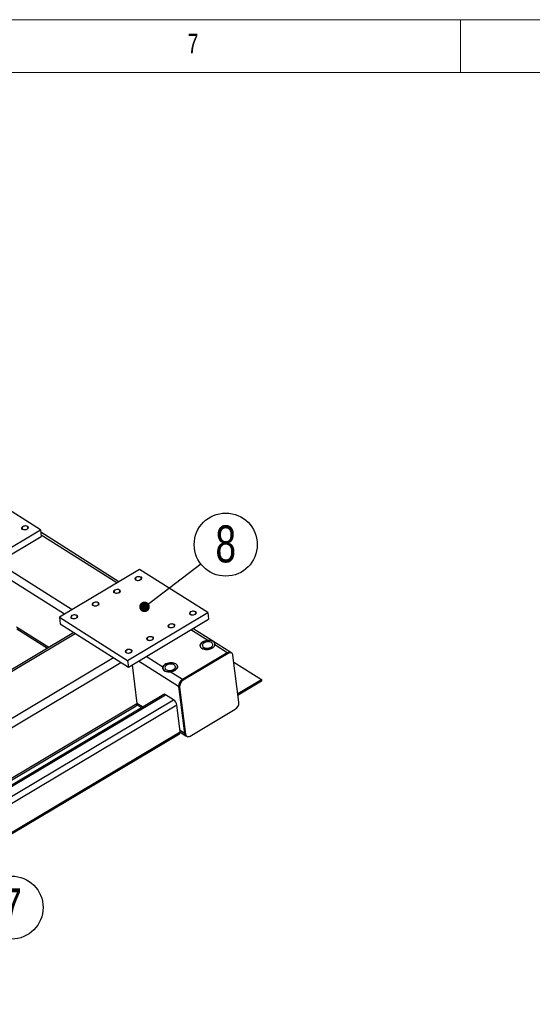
# Model space of a CAD drawing. Header units: millimetres. Extents: x 5 to 589, y 5 to 415.
# Tile 11 of 12: x 305 to 354, y 322 to 415. Entities that reach past the tile are written whole.
import ezdxf

# ---------------------------------------------------------------- set-up
doc = ezdxf.new("R2010")
doc.units = ezdxf.units.MM
doc.layers.add('NOTES', color=6, linetype='Continuous')
doc.layers.add('TRAIT-FORT', color=4, linetype='Continuous', lineweight=25)
doc.styles.add('SLDTEXTSTYLE0', font='TXT', dxfattribs={"width": 0.75})
doc.dimstyles.new('SLDDIMSTYLE0', dxfattribs={"dimtxt": 0.18, "dimasz": 1, "dimexe": 0, "dimexo": 0.0625, "dimgap": 0, "dimtad": 0, "dimtih": 1, "dimtoh": 1, "dimdec": 0, "dimrnd": 1e-09, "dimzin": 0, "dimdsep": 46, "dimtxsty": 'Standard', "dimblk1": 'DOT', "dimblk2": 'DOT', "dimsah": 1, "dimcen": 0.09, "dimadec": 0, "dimazin": 0, "dimtfac": 1, "dimtdec": 0, "dimtofl": 0, "dimtmove": 0, "dimatfit": 3, "dimldrblk": 'DOT', "dimfxl": 1, "dimfrac": 2, "dimtolj": 1, "dimtzin": 0, "dimarcsym": 0})

# ---------------------------------------------------------------- blocks, each defined once
blk = doc.blocks.new('SW_NOTE_13')
at = {"layer": 'NOTES', "color": 0}
blk.add_circle((2.367, 1.815), 2.983, dxfattribs=at)
at = {"layer": 'NOTES', "color": 0, "insert": (2.372, 3.633), "char_height": 3.5, "attachment_point": 2, "style": 'SLDTEXTSTYLE0'}
blk.add_mtext('8', dxfattribs=at)
blk = doc.blocks.new('_Dot')
at = {"color": 0, "linetype": 'ByBlock', "lineweight": -2}
blk.add_line((-0.5, 0), (-1, 0), dxfattribs=at)
at = {"color": 0, "linetype": 'ByBlock', "const_width": 0.5}
blk.add_lwpolyline([(-0.25, 0, 1), (0.25, 0, 1)], format="xyb", close=True, dxfattribs=at)
blk = doc.blocks.new('SW_NOTE_17')
at = {"layer": 'NOTES', "color": 0}
blk.add_circle((2.654, -1.36), 2.983, dxfattribs=at)
at = {"layer": 'NOTES', "color": 0, "insert": (2.659, 0.459), "char_height": 3.5, "attachment_point": 2, "style": 'SLDTEXTSTYLE0'}
blk.add_mtext('7', dxfattribs=at)

msp = doc.modelspace()

# ---------------------------------------------------------------- linework, layer by layer
at = {"lineweight": 18}
for p, q in [((589, 415), (5, 415)), ((347, 410), (347, 415)), ((584, 410), (10, 410))]:
    msp.add_line(p, q, dxfattribs=at)
at = {"lineweight": 18, "flags": 128}
for points in [[(305.543, 366.779), (305.48, 366.842), (305.465, 366.919), (305.5, 366.998), (305.581, 367.066), (305.694, 367.113), (305.822, 367.132), (305.947, 367.121), (306.048, 367.08), (306.111, 367.017), (306.126, 366.94), (306.091, 366.862), (306.01, 366.794), (305.897, 366.746), (305.769, 366.727), (305.644, 366.738), (305.543, 366.779)], [(316.266, 361.977), (316.203, 362.04), (316.188, 362.117), (316.224, 362.195), (316.304, 362.263), (316.417, 362.31), (316.545, 362.33), (316.67, 362.318), (316.771, 362.278), (316.834, 362.214), (316.849, 362.138), (316.814, 362.059), (316.733, 361.991), (316.62, 361.944), (316.492, 361.925), (316.367, 361.936), (316.266, 361.977)], [(314.244, 360.772), (314.181, 360.835), (314.166, 360.912), (314.202, 360.99), (314.282, 361.058), (314.395, 361.105), (314.524, 361.125), (314.648, 361.113), (314.75, 361.073), (314.813, 361.009), (314.827, 360.933), (314.792, 360.854), (314.712, 360.786), (314.599, 360.739), (314.47, 360.72), (314.346, 360.731), (314.244, 360.772)], [(312.222, 359.567), (312.159, 359.63), (312.145, 359.707), (312.18, 359.785), (312.26, 359.853), (312.373, 359.9), (312.502, 359.92), (312.626, 359.908), (312.728, 359.868), (312.791, 359.804), (312.806, 359.728), (312.77, 359.649), (312.69, 359.581), (312.577, 359.534), (312.448, 359.515), (312.324, 359.526), (312.222, 359.567)], [(310.201, 358.362), (310.138, 358.425), (310.123, 358.502), (310.158, 358.58), (310.239, 358.648), (310.352, 358.695), (310.48, 358.715), (310.605, 358.703), (310.706, 358.663), (310.769, 358.599), (310.784, 358.523), (310.748, 358.444), (310.668, 358.376), (310.555, 358.329), (310.427, 358.31), (310.302, 358.321), (310.201, 358.362)], [(321.42, 358.713), (321.357, 358.776), (321.342, 358.853), (321.378, 358.931), (321.458, 358.999), (321.571, 359.047), (321.7, 359.066), (321.824, 359.054), (321.926, 359.014), (321.989, 358.95), (322.003, 358.874), (321.968, 358.795), (321.888, 358.727), (321.775, 358.68), (321.646, 358.661), (321.522, 358.672), (321.42, 358.713)], [(319.398, 357.508), (319.335, 357.571), (319.321, 357.648), (319.356, 357.726), (319.436, 357.794), (319.549, 357.842), (319.678, 357.861), (319.802, 357.849), (319.904, 357.809), (319.967, 357.745), (319.982, 357.669), (319.946, 357.59), (319.866, 357.522), (319.753, 357.475), (319.624, 357.456), (319.5, 357.467), (319.398, 357.508)], [(317.377, 356.303), (317.314, 356.366), (317.299, 356.443), (317.334, 356.521), (317.415, 356.589), (317.528, 356.637), (317.656, 356.656), (317.781, 356.644), (317.882, 356.604), (317.945, 356.54), (317.96, 356.464), (317.924, 356.385), (317.844, 356.317), (317.731, 356.27), (317.602, 356.251), (317.478, 356.262), (317.377, 356.303)], [(315.355, 355.098), (315.292, 355.161), (315.277, 355.238), (315.312, 355.316), (315.393, 355.384), (315.506, 355.432), (315.634, 355.451), (315.759, 355.439), (315.86, 355.399), (315.923, 355.335), (315.938, 355.259), (315.903, 355.18), (315.822, 355.112), (315.709, 355.065), (315.581, 355.046), (315.456, 355.057), (315.355, 355.098)]]:
    msp.add_lwpolyline(points, dxfattribs=at)
at = {"layer": 'TRAIT-FORT', "lineweight": 25}
for p, q in [((309.523, 358.75), (270.992, 383.15)), ((310.244, 359.179), (271.713, 383.579)), ((307.261, 366.747), (297.812, 372.731)), ((303.218, 364.337), (307.261, 366.747)), ((303.298, 363.702), (307.341, 366.112)), ((307.261, 366.747), (307.341, 366.112)), ((314.687, 361.827), (307.291, 366.511)), ((314.49, 361.71), (307.324, 366.247)), ((316.633, 362.987), (309.051, 358.468)), ((323.075, 358.907), (316.633, 362.987)), ((315.494, 354.388), (323.075, 358.907)), ((323.075, 358.907), (323.156, 358.272)), ((309.051, 358.468), (315.494, 354.388)), ((309.051, 358.468), (309.131, 357.834)), ((309.131, 357.834), (315.574, 353.754)), ((315.574, 353.754), (323.156, 358.272)), ((310.414, 357.021), (301.942, 351.972)), ((302.077, 351.887), (310.549, 356.936)), ((308.037, 355.605), (304.998, 357.529)), ((305.015, 357.384), (307.928, 355.54)), ((323.084, 356.267), (321.488, 357.278)), ((325.263, 355.13), (321.685, 357.396)), ((323.084, 356.267), (323.129, 356.266)), ((324.924, 355.102), (323.757, 355.842)), ((323.765, 355.899), (323.761, 355.931)), ((324.924, 355.102), (320.678, 352.572)), ((325.01, 355.048), (320.764, 352.517)), ((325.01, 355.048), (324.924, 355.102)), ((325.349, 355.075), (325.263, 355.13)), ((273.691, 330.533), (314.157, 354.651)), ((274.405, 330.081), (314.87, 354.199)), ((315.494, 354.388), (315.574, 353.754)), ((320.327, 351.908), (316.521, 354.318)), ((318.839, 353.737), (317.242, 354.748)), ((326.031, 350.423), (325.468, 354.866)), ((325.551, 354.212), (328.152, 352.565)), ((315.919, 353.96), (316.38, 350.321)), ((318.834, 353.647), (318.839, 353.606)), ((320.678, 352.572), (319.511, 353.311)), ((320.764, 352.517), (320.678, 352.572)), ((325.927, 351.239), (328.152, 352.565)), ((328.172, 352.406), (325.947, 351.08)), ((328.152, 352.565), (328.172, 352.406)), ((320.413, 351.853), (320.327, 351.908)), ((320.327, 351.908), (320.89, 347.465)), ((320.413, 351.853), (320.976, 347.411)), ((276.346, 326.46), (316.38, 350.321)), ((318.917, 351.166), (276.878, 326.11)), ((276.93, 326.017), (319.081, 351.14)), ((277.048, 325.137), (319.855, 350.651)), ((316.923, 349.978), (316.38, 350.321)), ((319.855, 350.651), (319.081, 351.14)), ((276.507, 326.357), (316.31, 350.081)), ((277.125, 324.525), (320.153, 350.17)), ((316.378, 350.189), (316.813, 349.913)), ((320.474, 347.631), (320.153, 350.17)), ((321.434, 347.229), (325.68, 349.759)), ((277.447, 321.986), (320.474, 347.631)), ((320.89, 347.465), (320.461, 347.737)), ((320.477, 347.593), (321.009, 347.256)), ((320.976, 347.411), (320.89, 347.465)), ((277.465, 321.848), (320.421, 347.451)), ((321.009, 347.256), (321.095, 347.201))]:
    msp.add_line(p, q, dxfattribs=at)
at = {"layer": 'TRAIT-FORT', "lineweight": 25, "flags": 128}
for points in [[(305.581, 366.801), (305.644, 366.773), (305.721, 366.759), (305.804, 366.759), (305.887, 366.775), (305.961, 366.805), (306.021, 366.845), (306.061, 366.893), (306.077, 366.945), (306.068, 366.995), (306.035, 367.039), (305.981, 367.073), (305.91, 367.095), (305.829, 367.102), (305.745, 367.094), (305.665, 367.071), (305.597, 367.035), (305.547, 366.99), (305.519, 366.94), (305.515, 366.889), (305.536, 366.841), (305.581, 366.801)], [(316.336, 362.243), (316.281, 362.2), (316.247, 362.151), (316.237, 362.099), (316.252, 362.05), (316.291, 362.008), (316.35, 361.977), (316.424, 361.959), (316.506, 361.955), (316.59, 361.968), (316.667, 361.994), (316.731, 362.032), (316.776, 362.079), (316.799, 362.13), (316.796, 362.18), (316.769, 362.226), (316.719, 362.264), (316.652, 362.289), (316.573, 362.299), (316.489, 362.295), (316.408, 362.275), (316.336, 362.243)], [(314.314, 361.038), (314.259, 360.995), (314.225, 360.946), (314.215, 360.894), (314.23, 360.845), (314.269, 360.803), (314.328, 360.772), (314.402, 360.754), (314.485, 360.75), (314.568, 360.762), (314.645, 360.789), (314.709, 360.827), (314.755, 360.874), (314.777, 360.925), (314.774, 360.975), (314.747, 361.021), (314.697, 361.059), (314.63, 361.084), (314.551, 361.094), (314.467, 361.09), (314.386, 361.07), (314.314, 361.038)], [(312.293, 359.833), (312.237, 359.79), (312.203, 359.741), (312.193, 359.689), (312.208, 359.64), (312.247, 359.598), (312.306, 359.567), (312.38, 359.549), (312.463, 359.545), (312.546, 359.557), (312.624, 359.584), (312.688, 359.622), (312.733, 359.669), (312.755, 359.72), (312.752, 359.77), (312.725, 359.816), (312.676, 359.853), (312.608, 359.879), (312.529, 359.889), (312.445, 359.885), (312.364, 359.865), (312.293, 359.833)], [(310.271, 358.628), (310.216, 358.585), (310.182, 358.536), (310.172, 358.484), (310.187, 358.435), (310.226, 358.393), (310.285, 358.362), (310.359, 358.343), (310.441, 358.34), (310.525, 358.352), (310.602, 358.379), (310.666, 358.417), (310.711, 358.464), (310.733, 358.515), (310.731, 358.565), (310.703, 358.611), (310.654, 358.648), (310.587, 358.674), (310.507, 358.684), (310.424, 358.68), (310.342, 358.66), (310.271, 358.628)], [(321.49, 358.979), (321.435, 358.936), (321.401, 358.887), (321.391, 358.835), (321.406, 358.786), (321.445, 358.744), (321.504, 358.713), (321.578, 358.695), (321.661, 358.691), (321.744, 358.704), (321.821, 358.73), (321.885, 358.768), (321.931, 358.815), (321.953, 358.866), (321.95, 358.916), (321.923, 358.962), (321.873, 359), (321.806, 359.025), (321.727, 359.035), (321.643, 359.031), (321.562, 359.011), (321.49, 358.979)], [(319.469, 357.774), (319.413, 357.731), (319.379, 357.682), (319.369, 357.63), (319.384, 357.581), (319.423, 357.539), (319.482, 357.508), (319.556, 357.49), (319.639, 357.486), (319.722, 357.499), (319.8, 357.525), (319.864, 357.563), (319.909, 357.61), (319.931, 357.661), (319.928, 357.711), (319.901, 357.757), (319.852, 357.795), (319.784, 357.82), (319.705, 357.83), (319.621, 357.826), (319.54, 357.806), (319.469, 357.774)], [(317.447, 356.569), (317.392, 356.526), (317.357, 356.477), (317.348, 356.425), (317.363, 356.376), (317.401, 356.334), (317.461, 356.303), (317.535, 356.285), (317.617, 356.281), (317.701, 356.294), (317.778, 356.32), (317.842, 356.358), (317.887, 356.405), (317.909, 356.456), (317.907, 356.506), (317.879, 356.552), (317.83, 356.59), (317.763, 356.615), (317.683, 356.625), (317.6, 356.621), (317.518, 356.601), (317.447, 356.569)], [(323.597, 356.16), (323.506, 356.207), (323.399, 356.242), (323.281, 356.263), (323.155, 356.27), (323.027, 356.262), (322.9, 356.24), (322.778, 356.205), (322.667, 356.157), (322.569, 356.099), (322.488, 356.032), (322.426, 355.958), (322.387, 355.881), (322.371, 355.802), (322.378, 355.725), (322.409, 355.652), (322.462, 355.585), (322.536, 355.527), (322.628, 355.48), (322.735, 355.445), (322.853, 355.424), (322.978, 355.417), (323.107, 355.425), (323.234, 355.447), (323.355, 355.482), (323.467, 355.53), (323.565, 355.588), (323.646, 355.655), (323.707, 355.729), (323.746, 355.806), (323.763, 355.885), (323.755, 355.962), (323.725, 356.035), (323.671, 356.102), (323.597, 356.16)], [(323.757, 355.842), (323.728, 355.764), (323.676, 355.688), (323.604, 355.618), (323.514, 355.556), (323.409, 355.503), (323.292, 355.462), (323.168, 355.434), (323.04, 355.419), (322.913, 355.419), (322.791, 355.433), (322.679, 355.461), (322.58, 355.502), (322.497, 355.555), (322.433, 355.617), (322.391, 355.687), (322.372, 355.762), (322.376, 355.84), (322.403, 355.918), (322.453, 355.994), (322.523, 356.064), (322.612, 356.127), (322.717, 356.18), (322.833, 356.223), (322.957, 356.252), (323.084, 356.267)], [(323.446, 356.069), (323.368, 356.108), (323.276, 356.134), (323.174, 356.147), (323.067, 356.145), (322.96, 356.13), (322.858, 356.101), (322.766, 356.059), (322.688, 356.008), (322.627, 355.949), (322.587, 355.886), (322.57, 355.82), (322.576, 355.755), (322.605, 355.695), (322.655, 355.641), (322.725, 355.597), (322.81, 355.564), (322.908, 355.545), (323.013, 355.539), (323.121, 355.548), (323.226, 355.57), (323.323, 355.606), (323.409, 355.652), (323.479, 355.707), (323.529, 355.769), (323.558, 355.834), (323.563, 355.9), (323.546, 355.963), (323.506, 356.02), (323.446, 356.069)], [(315.425, 355.364), (315.37, 355.321), (315.336, 355.272), (315.326, 355.22), (315.341, 355.171), (315.38, 355.129), (315.439, 355.098), (315.513, 355.08), (315.595, 355.076), (315.679, 355.089), (315.756, 355.115), (315.82, 355.153), (315.865, 355.2), (315.887, 355.251), (315.885, 355.301), (315.858, 355.347), (315.808, 355.385), (315.741, 355.41), (315.662, 355.42), (315.578, 355.416), (315.496, 355.396), (315.425, 355.364)], [(325.468, 354.866), (325.45, 354.944), (325.416, 355.009), (325.37, 355.06), (325.311, 355.094), (325.243, 355.111), (325.169, 355.108), (325.09, 355.087), (325.01, 355.048)], [(320.059, 354.051), (319.967, 354.098), (319.861, 354.133), (319.742, 354.154), (319.617, 354.161), (319.489, 354.153), (319.362, 354.131), (319.24, 354.096), (319.129, 354.048), (319.031, 353.99), (318.95, 353.923), (318.888, 353.849), (318.849, 353.772), (318.833, 353.693), (318.84, 353.616), (318.871, 353.543), (318.924, 353.476), (318.998, 353.418), (319.09, 353.371), (319.197, 353.337), (319.315, 353.315), (319.44, 353.309), (319.569, 353.316), (319.696, 353.338), (319.817, 353.373), (319.929, 353.421), (320.027, 353.48), (320.108, 353.547), (320.169, 353.62), (320.208, 353.697), (320.225, 353.776), (320.217, 353.853), (320.186, 353.927), (320.133, 353.993), (320.059, 354.051)], [(318.839, 353.737), (318.868, 353.815), (318.919, 353.89), (318.991, 353.96), (319.081, 354.022), (319.186, 354.075), (319.303, 354.116), (319.427, 354.145), (319.555, 354.159), (319.682, 354.159), (319.804, 354.145), (319.916, 354.117), (320.016, 354.076), (320.099, 354.023), (320.162, 353.961), (320.204, 353.891), (320.224, 353.816), (320.22, 353.738), (320.192, 353.66), (320.143, 353.585), (320.072, 353.514), (319.983, 353.451), (319.879, 353.398), (319.763, 353.356), (319.639, 353.326), (319.511, 353.311)], [(319.908, 353.961), (319.83, 353.999), (319.737, 354.025), (319.636, 354.038), (319.529, 354.036), (319.422, 354.021), (319.32, 353.992), (319.228, 353.951), (319.149, 353.899), (319.089, 353.841), (319.049, 353.777), (319.032, 353.711), (319.038, 353.646), (319.067, 353.586), (319.117, 353.532), (319.187, 353.488), (319.272, 353.455), (319.37, 353.436), (319.475, 353.43), (319.583, 353.439), (319.688, 353.462), (319.785, 353.497), (319.871, 353.543), (319.94, 353.599), (319.991, 353.66), (320.02, 353.726), (320.025, 353.791), (320.008, 353.854), (319.968, 353.912), (319.908, 353.961)], [(316.38, 350.321), (316.384, 350.243), (316.375, 350.176), (316.352, 350.123), (316.318, 350.086), (316.31, 350.081)], [(320.976, 347.411), (320.994, 347.333), (321.027, 347.267), (321.074, 347.216), (321.133, 347.182), (321.2, 347.166), (321.275, 347.169), (321.354, 347.19), (321.434, 347.229)]]:
    msp.add_lwpolyline(points, dxfattribs=at)
at = {"layer": 'TRAIT-FORT', "lineweight": 25}
for centre, radius, start, end in [((325.116, 354.839), 0.326, 63.1663, 126.10546), ((321.061, 351.945), 0.735, 121.42919, 182.88913), ((321.147, 351.89), 0.735, 121.42919, 182.88913), ((318.978, 351.018), 0.16, 49.54864, 112.31187), ((319.425, 350.052), 0.737, 9.24444, 54.35164), ((325.297, 350.386), 0.735, 301.42919, 2.88913), ((320.309, 347.582), 0.173, 310.70909, 16.59432), ((321.165, 347.483), 0.276, 183.68011, 235.50122)]:
    msp.add_arc(centre, radius, start, end, dxfattribs=at)
for points, knots in [([(323.761, 355.923), (323.762, 355.907), (323.765, 355.882), (323.759, 355.852), (323.757, 355.842)], [0, 0, 0, 0, 0.635052, 1, 1, 1, 1]), ([(319.511, 353.311), (319.461, 353.308), (319.414, 353.305), (319.32, 353.302), (319.274, 353.303), (319.188, 353.31), (319.147, 353.317), (319.07, 353.34), (319.035, 353.356), (318.988, 353.386), (318.973, 353.397), (318.945, 353.421), (318.932, 353.434), (318.897, 353.476), (318.877, 353.507), (318.856, 353.556), (318.85, 353.573), (318.841, 353.606), (318.837, 353.623), (318.833, 353.656), (318.832, 353.673), (318.833, 353.706), (318.835, 353.722), (318.839, 353.737)], [0, 0, 0, 0, 0.125, 0.125, 0.25, 0.25, 0.375, 0.375, 0.5, 0.5, 0.5625, 0.5625, 0.625, 0.625, 0.75, 0.75, 0.8125, 0.8125, 0.875, 0.875, 0.9375, 0.9375, 1, 1, 1, 1])]:
    msp.add_open_spline(points, degree=3, knots=knots, dxfattribs=at)

# ---------------------------------------------------------------- block references
at = {"layer": 'NOTES'}
for name, p in [('SW_NOTE_13', (322.413, 363.523)), ('SW_NOTE_17', (301.874, 332.358))]:
    msp.add_blockref(name, p, dxfattribs=at)

# ---------------------------------------------------------------- texts
at = {"layer": 'NOTES', "insert": (321.167, 413.668), "char_height": 1.852, "attachment_point": 1, "style": 'SLDTEXTSTYLE0'}
msp.add_mtext('7', dxfattribs=at)

# ---------------------------------------------------------------- leaders
at = {"layer": 'NOTES'}
msp.add_leader([(317.099, 359.45), (322.413, 363.523)], dimstyle='SLDDIMSTYLE0', dxfattribs=at)

doc.saveas('drawing.dxf')
